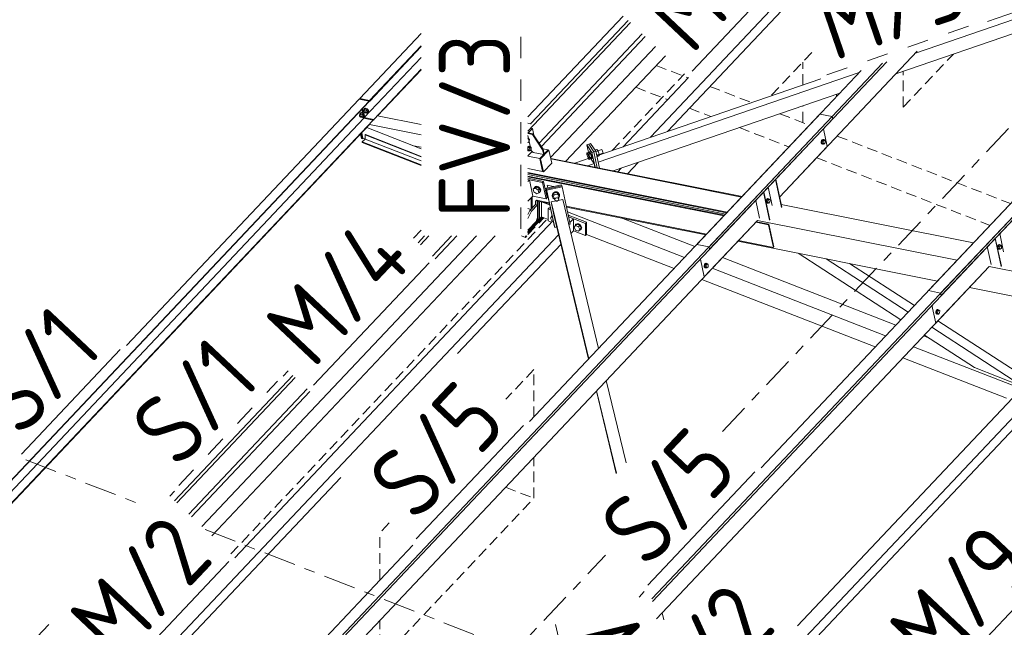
# Model space of a CAD drawing. Header units: millimetres. Extents: x -681 to 506, y -45 to 794.
# Tile 90 of 256: x -236 to -180, y 315 to 350. Entities that reach past the tile are written whole.
import ezdxf

# ---------------------------------------------------------------- set-up
doc = ezdxf.new("R2010")
doc.units = ezdxf.units.MM
doc.header["$LTSCALE"] = 0.6
for name, pattern in [('VERDECKT2', [1.5, 1, -0.5]), ('XKITLINE00', [0]), ('XKITLINE02', [4, 2, -2]), ('XKITLINE03', [6, 3, -1, 1, -1])]:
    doc.linetypes.add(name, pattern=pattern)
for name, color, linetype, lineweight in [('Bolt', 7, 'Continuous', 0), ('Part', 2, 'Continuous', 0), ('PartMark', 3, 'Continuous', 0), ('S-GRID', 1, 'Continuous', 0)]:
    doc.layers.add(name, color=color, linetype=linetype, lineweight=lineweight)
doc.styles.add('ISOCPEUR', font='ISOCPEUR.TTF')

msp = doc.modelspace()

# ---------------------------------------------------------------- linework, layer by layer
at = {"layer": 'Bolt', "color": 3, "linetype": 'XKITLINE00', "lineweight": 0}
for p, q in [((-216.481, 344.277), (-216.498, 344.21)), ((-216.498, 344.21), (-216.496, 344.145)), ((-216.496, 344.145), (-216.474, 344.101)), ((-216.45, 344.328), (-216.481, 344.277)), ((-216.475, 344.205), (-216.458, 344.272)), ((-216.472, 344.141), (-216.475, 344.205)), ((-216.474, 344.101), (-216.44, 344.087)), ((-216.451, 344.096), (-216.472, 344.141)), ((-216.454, 344.267), (-216.466, 344.147)), ((-216.373, 344.128), (-216.466, 344.147)), ((-216.466, 344.147), (-216.416, 344.094)), ((-216.458, 344.272), (-216.427, 344.323)), ((-216.39, 344.334), (-216.454, 344.267)), ((-216.361, 344.248), (-216.454, 344.267)), ((-216.417, 344.083), (-216.451, 344.096)), ((-216.412, 344.35), (-216.45, 344.328)), ((-216.44, 344.087), (-216.417, 344.083)), ((-216.427, 344.323), (-216.389, 344.345)), ((-216.403, 344.091), (-216.417, 344.083)), ((-216.416, 344.094), (-216.323, 344.076)), ((-216.412, 344.35), (-216.389, 344.345)), ((-216.39, 344.334), (-216.297, 344.315)), ((-216.389, 344.345), (-216.355, 344.332)), ((-216.373, 344.128), (-216.361, 344.248)), ((-216.373, 344.128), (-216.323, 344.076)), ((-216.297, 344.315), (-216.361, 344.248)), ((-216.355, 344.332), (-216.352, 344.326)), ((-216.323, 344.076), (-216.279, 344.122)), ((-216.317, 344.13), (-216.273, 344.121)), ((-216.303, 344.261), (-216.259, 344.252)), ((-216.302, 344.182), (-216.294, 344.216)), ((-216.301, 344.15), (-216.302, 344.182)), ((-216.29, 344.128), (-216.301, 344.15)), ((-216.247, 344.262), (-216.297, 344.315)), ((-216.294, 344.216), (-216.278, 344.241)), ((-216.273, 344.121), (-216.29, 344.128)), ((-216.278, 344.241), (-216.259, 344.252)), ((-216.254, 344.132), (-216.273, 344.121)), ((-216.251, 344.521), (-216.268, 344.454)), ((-216.268, 344.454), (-216.265, 344.39)), ((-216.265, 344.39), (-216.244, 344.345)), ((-216.259, 344.252), (-216.242, 344.246)), ((-216.239, 344.158), (-216.254, 344.132)), ((-216.22, 344.572), (-216.251, 344.521)), ((-216.249, 344.248), (-216.247, 344.262)), ((-216.244, 344.449), (-216.228, 344.516)), ((-216.242, 344.385), (-216.244, 344.449)), ((-216.244, 344.345), (-216.21, 344.332)), ((-216.221, 344.34), (-216.242, 344.385)), ((-216.242, 344.246), (-216.232, 344.223)), ((-216.23, 344.191), (-216.239, 344.158)), ((-216.223, 344.511), (-216.236, 344.391)), ((-216.143, 344.373), (-216.236, 344.391)), ((-216.236, 344.391), (-216.185, 344.338)), ((-216.232, 344.223), (-216.23, 344.191)), ((-216.228, 344.516), (-216.196, 344.567)), ((-216.16, 344.578), (-216.223, 344.511)), ((-216.13, 344.493), (-216.223, 344.511)), ((-216.187, 344.327), (-216.221, 344.34)), ((-216.182, 344.594), (-216.22, 344.572)), ((-216.21, 344.332), (-216.187, 344.327)), ((-216.196, 344.567), (-216.159, 344.589)), ((-216.172, 344.336), (-216.187, 344.327)), ((-216.185, 344.338), (-216.093, 344.32)), ((-216.182, 344.594), (-216.159, 344.589)), ((-216.16, 344.578), (-216.067, 344.56)), ((-216.159, 344.589), (-216.125, 344.576)), ((-216.143, 344.373), (-216.13, 344.493)), ((-216.143, 344.373), (-216.093, 344.32)), ((-216.067, 344.56), (-216.13, 344.493)), ((-216.125, 344.576), (-216.122, 344.571)), ((-216.093, 344.32), (-216.048, 344.366)), ((-216.087, 344.374), (-216.043, 344.365)), ((-216.073, 344.505), (-216.029, 344.496)), ((-216.072, 344.426), (-216.063, 344.46)), ((-216.07, 344.394), (-216.072, 344.426)), ((-216.06, 344.372), (-216.07, 344.394)), ((-216.016, 344.507), (-216.067, 344.56)), ((-216.063, 344.46), (-216.048, 344.485)), ((-216.043, 344.365), (-216.06, 344.372)), ((-216.048, 344.485), (-216.029, 344.496)), ((-216.024, 344.376), (-216.043, 344.365)), ((-216.029, 344.496), (-216.012, 344.49)), ((-216.008, 344.402), (-216.024, 344.376)), ((-216.018, 344.492), (-216.016, 344.507)), ((-216.012, 344.49), (-216.001, 344.468)), ((-216, 344.435), (-216.008, 344.402)), ((-216.001, 344.468), (-216, 344.435)), ((-207.039, 342.909), (-207.033, 342.906)), ((-207.039, 342.896), (-206.999, 342.888)), ((-207.039, 342.846), (-206.999, 342.888)), ((-207.023, 342.661), (-207.039, 342.677)), ((-207.039, 342.664), (-207.023, 342.661)), ((-207.029, 342.447), (-207.039, 342.432)), ((-207.037, 342.392), (-207.006, 342.443)), ((-207.033, 342.906), (-207.027, 342.894)), ((-206.97, 342.447), (-207.03, 342.384)), ((-206.991, 342.469), (-207.029, 342.447)), ((-206.964, 342.724), (-207.023, 342.661)), ((-207.006, 342.443), (-206.968, 342.465)), ((-206.999, 342.888), (-206.951, 342.838)), ((-206.991, 342.469), (-206.968, 342.465)), ((-206.97, 342.447), (-206.9, 342.433)), ((-206.968, 342.465), (-206.934, 342.452)), ((-206.951, 342.838), (-206.964, 342.724)), ((-206.96, 342.37), (-206.9, 342.433)), ((-206.934, 342.452), (-206.928, 342.439)), ((-206.9, 342.433), (-206.853, 342.383)), ((-190.546, 342.772), (-190.563, 342.705)), ((-190.563, 342.705), (-190.56, 342.641)), ((-190.56, 342.641), (-190.539, 342.596)), ((-190.515, 342.823), (-190.546, 342.772)), ((-190.539, 342.7), (-190.523, 342.767)), ((-190.537, 342.636), (-190.539, 342.7)), ((-190.539, 342.596), (-190.505, 342.583)), ((-190.516, 342.591), (-190.537, 342.636)), ((-190.515, 342.759), (-190.527, 342.646)), ((-190.527, 342.646), (-190.48, 342.596)), ((-190.527, 342.646), (-190.458, 342.632)), ((-190.523, 342.767), (-190.491, 342.818)), ((-190.482, 342.578), (-190.516, 342.591)), ((-190.477, 342.845), (-190.515, 342.823)), ((-190.455, 342.823), (-190.515, 342.759)), ((-190.515, 342.759), (-190.446, 342.745)), ((-190.505, 342.583), (-190.482, 342.578)), ((-190.491, 342.818), (-190.454, 342.84)), ((-190.459, 342.591), (-190.482, 342.578)), ((-190.48, 342.596), (-190.41, 342.582)), ((-190.477, 342.845), (-190.454, 342.84)), ((-190.458, 342.632), (-190.446, 342.745)), ((-190.41, 342.582), (-190.458, 342.632)), ((-190.455, 342.823), (-190.386, 342.809)), ((-190.454, 342.84), (-190.42, 342.827)), ((-190.446, 342.745), (-190.386, 342.809)), ((-190.42, 342.827), (-190.413, 342.814)), ((-190.35, 342.645), (-190.41, 342.582)), ((-190.386, 342.809), (-190.338, 342.759)), ((-190.338, 342.759), (-190.35, 342.645)), ((-207.054, 342.325), (-207.039, 342.386)), ((-207.054, 342.22), (-207.039, 342.215)), ((-207.039, 342.234), (-207.051, 342.26)), ((-207.039, 342.301), (-207.042, 342.27)), ((-207.042, 342.27), (-207.039, 342.267)), ((-207.042, 342.27), (-207.039, 342.27)), ((-207.039, 342.386), (-207.037, 342.392)), ((-207.03, 342.384), (-207.039, 342.301)), ((-207.039, 342.27), (-206.972, 342.256)), ((-207.039, 342.267), (-206.994, 342.22)), ((-207.03, 342.216), (-207.039, 342.234)), ((-207.039, 342.215), (-207.02, 342.207)), ((-207.03, 342.384), (-206.96, 342.37)), ((-206.996, 342.203), (-207.03, 342.216)), ((-207.02, 342.207), (-206.996, 342.203)), ((-206.973, 342.216), (-206.996, 342.203)), ((-206.994, 342.22), (-206.925, 342.206)), ((-206.972, 342.256), (-206.96, 342.37)), ((-206.925, 342.206), (-206.972, 342.256)), ((-206.865, 342.27), (-206.925, 342.206)), ((-206.853, 342.383), (-206.865, 342.27)), ((-203.724, 341.993), (-203.723, 342.084)), ((-203.664, 341.811), (-203.724, 341.993)), ((-203.594, 342.128), (-203.723, 342.084)), ((-203.723, 342.084), (-203.662, 341.992)), ((-203.533, 342.037), (-203.662, 341.992)), ((-203.662, 341.992), (-203.602, 341.81)), ((-203.605, 342.125), (-203.598, 342.141)), ((-203.472, 341.854), (-203.602, 341.81)), ((-203.598, 342.141), (-203.567, 342.152)), ((-203.598, 342.141), (-203.57, 342.114)), ((-203.533, 342.037), (-203.594, 342.128)), ((-203.57, 342.114), (-203.533, 342.043)), ((-203.539, 342.125), (-203.567, 342.152)), ((-203.502, 342.053), (-203.539, 342.125)), ((-203.533, 342.043), (-203.495, 341.945)), ((-203.472, 341.854), (-203.533, 342.037)), ((-203.464, 341.956), (-203.502, 342.053)), ((-203.495, 341.945), (-203.468, 341.848)), ((-203.472, 341.854), (-203.473, 341.764)), ((-203.468, 341.848), (-203.459, 341.777)), ((-203.437, 341.859), (-203.464, 341.956)), ((-203.428, 341.788), (-203.437, 341.859)), ((-203.16, 342.278), (-203.273, 342.239)), ((-203.098, 342.186), (-203.225, 342.142)), ((-203.184, 341.953), (-203.038, 342.004)), ((-203.039, 341.913), (-203.166, 341.87)), ((-203.098, 342.186), (-203.16, 342.278)), ((-203.113, 342.208), (-202.896, 342.282)), ((-203.038, 342.004), (-203.098, 342.186)), ((-203.038, 342.004), (-203.039, 341.913)), ((-203.038, 341.999), (-202.827, 342.072)), ((-202.881, 342.268), (-202.896, 342.282)), ((-202.861, 342.229), (-202.881, 342.268)), ((-202.841, 342.177), (-202.861, 342.229)), ((-202.826, 342.124), (-202.841, 342.177)), ((-202.827, 342.072), (-202.821, 342.086)), ((-202.821, 342.086), (-202.826, 342.124)), ((-203.603, 341.719), (-203.664, 341.811)), ((-203.602, 341.81), (-203.603, 341.719)), ((-203.473, 341.764), (-203.603, 341.719)), ((-203.469, 341.751), (-203.48, 341.762)), ((-203.459, 341.777), (-203.469, 341.751)), ((-203.469, 341.751), (-203.438, 341.762)), ((-203.438, 341.762), (-203.428, 341.788)), ((-206.611, 340.202), (-206.66, 340.153)), ((-206.628, 340.183), (-206.547, 340.189)), ((-206.53, 340.207), (-206.611, 340.202)), ((-206.547, 340.189), (-206.456, 340.149)), ((-206.439, 340.167), (-206.53, 340.207)), ((-206.667, 340.127), (-206.739, 340.051)), ((-206.739, 340.051), (-206.617, 340.102)), ((-206.705, 339.893), (-206.739, 340.051)), ((-206.548, 339.786), (-206.705, 339.893)), ((-206.679, 340.114), (-206.677, 340.134)), ((-206.677, 340.134), (-206.628, 340.183)), ((-206.677, 340.134), (-206.66, 340.153)), ((-206.545, 340.178), (-206.667, 340.127)), ((-206.545, 340.178), (-206.617, 340.102)), ((-206.617, 340.102), (-206.46, 339.995)), ((-206.426, 339.837), (-206.548, 339.786)), ((-206.388, 340.071), (-206.545, 340.178)), ((-206.388, 340.071), (-206.46, 339.995)), ((-206.46, 339.995), (-206.426, 339.837)), ((-206.456, 340.149), (-206.38, 340.075)), ((-206.362, 340.093), (-206.439, 340.167)), ((-206.426, 339.837), (-206.354, 339.914)), ((-206.393, 339.857), (-206.408, 339.856)), ((-206.343, 339.907), (-206.393, 339.857)), ((-206.354, 339.914), (-206.388, 340.071)), ((-206.38, 340.075), (-206.338, 339.986)), ((-206.321, 340.004), (-206.362, 340.093)), ((-206.338, 339.986), (-206.343, 339.907)), ((-206.343, 339.907), (-206.326, 339.925)), ((-206.326, 339.925), (-206.321, 340.004)), ((-205.668, 339.763), (-205.677, 339.673)), ((-205.673, 339.655), (-205.677, 339.673)), ((-205.673, 339.655), (-205.664, 339.745)), ((-205.65, 339.615), (-205.673, 339.655)), ((-205.608, 339.841), (-205.668, 339.763)), ((-205.664, 339.745), (-205.604, 339.823)), ((-205.596, 339.816), (-205.66, 339.658)), ((-205.637, 339.564), (-205.66, 339.658)), ((-205.637, 339.564), (-205.573, 339.721)), ((-205.513, 339.886), (-205.608, 339.841)), ((-205.604, 339.823), (-205.509, 339.869)), ((-205.408, 339.858), (-205.596, 339.816)), ((-205.573, 339.721), (-205.596, 339.816)), ((-205.573, 339.721), (-205.385, 339.763)), ((-205.408, 339.886), (-205.513, 339.886)), ((-205.509, 339.869), (-205.404, 339.868)), ((-205.321, 339.841), (-205.408, 339.886)), ((-205.385, 339.763), (-205.408, 339.858)), ((-205.284, 339.742), (-205.408, 339.858)), ((-205.404, 339.868), (-205.317, 339.823)), ((-205.262, 339.648), (-205.385, 339.763)), ((-205.276, 339.763), (-205.321, 339.841)), ((-205.317, 339.823), (-205.272, 339.745)), ((-205.314, 339.519), (-205.262, 339.648)), ((-205.262, 339.648), (-205.284, 339.742)), ((-205.272, 339.745), (-205.276, 339.763)), ((-205.272, 339.745), (-205.275, 339.705)), ((-205.637, 339.564), (-205.529, 339.463)), ((-205.525, 339.446), (-205.558, 339.582)), ((-205.525, 339.446), (-205.521, 339.495)), ((-205.501, 339.404), (-205.525, 339.446)), ((-205.521, 339.495), (-205.488, 339.537)), ((-205.454, 339.379), (-205.501, 339.404)), ((-205.488, 339.537), (-205.437, 339.561)), ((-205.397, 339.379), (-205.454, 339.379)), ((-205.437, 339.561), (-205.38, 339.561)), ((-205.346, 339.403), (-205.397, 339.379)), ((-205.38, 339.561), (-205.333, 339.537)), ((-205.313, 339.446), (-205.346, 339.403)), ((-205.309, 339.494), (-205.341, 339.63)), ((-205.333, 339.537), (-205.309, 339.494)), ((-205.309, 339.494), (-205.313, 339.446)), ((-193.645, 339.454), (-193.662, 339.387)), ((-193.662, 339.387), (-193.659, 339.323)), ((-193.659, 339.323), (-193.638, 339.278)), ((-193.614, 339.505), (-193.645, 339.454)), ((-193.639, 339.382), (-193.622, 339.449)), ((-193.636, 339.318), (-193.639, 339.382)), ((-193.638, 339.278), (-193.604, 339.265)), ((-193.615, 339.273), (-193.636, 339.318)), ((-193.614, 339.441), (-193.627, 339.328)), ((-193.627, 339.328), (-193.579, 339.278)), ((-193.627, 339.328), (-193.557, 339.314)), ((-193.622, 339.449), (-193.59, 339.5)), ((-193.581, 339.26), (-193.615, 339.273)), ((-193.576, 339.527), (-193.614, 339.505)), ((-193.555, 339.505), (-193.614, 339.441)), ((-193.614, 339.441), (-193.545, 339.427)), ((-193.604, 339.265), (-193.581, 339.26)), ((-193.59, 339.5), (-193.553, 339.522)), ((-193.558, 339.273), (-193.581, 339.26)), ((-193.579, 339.278), (-193.509, 339.264)), ((-193.576, 339.527), (-193.553, 339.522)), ((-193.557, 339.314), (-193.545, 339.427)), ((-193.509, 339.264), (-193.557, 339.314)), ((-193.555, 339.505), (-193.485, 339.491)), ((-193.553, 339.522), (-193.519, 339.509)), ((-193.545, 339.427), (-193.485, 339.491)), ((-193.519, 339.509), (-193.513, 339.496)), ((-193.449, 339.327), (-193.509, 339.264)), ((-193.485, 339.491), (-193.437, 339.441)), ((-193.437, 339.441), (-193.449, 339.327)), ((-205.716, 338.501), (-205.693, 338.57)), ((-205.695, 338.515), (-205.677, 338.535)), ((-205.693, 338.57), (-205.686, 338.577)), ((-205.693, 338.57), (-205.686, 338.574)), ((-205.777, 338.42), (-205.695, 338.515)), ((-205.695, 338.26), (-205.777, 338.42)), ((-205.714, 338.493), (-205.716, 338.501)), ((-205.695, 338.515), (-205.671, 338.506)), ((-205.651, 338.243), (-205.695, 338.26)), ((-204.447, 337.901), (-204.365, 337.997)), ((-204.387, 337.982), (-204.363, 338.051)), ((-204.385, 337.974), (-204.387, 337.982)), ((-204.293, 338.073), (-204.365, 337.997)), ((-204.365, 337.997), (-204.201, 337.933)), ((-204.363, 338.051), (-204.299, 338.084)), ((-204.363, 338.051), (-204.346, 338.07)), ((-204.281, 338.102), (-204.346, 338.07)), ((-204.299, 338.084), (-204.211, 338.071)), ((-204.129, 338.009), (-204.293, 338.073)), ((-204.194, 338.089), (-204.281, 338.102)), ((-204.211, 338.071), (-204.123, 338.015)), ((-204.129, 338.009), (-204.201, 337.933)), ((-204.106, 338.034), (-204.194, 338.089)), ((-204.046, 337.849), (-204.129, 338.009)), ((-204.123, 338.015), (-204.059, 337.933)), ((-204.041, 337.951), (-204.106, 338.034)), ((-204.365, 337.741), (-204.447, 337.901)), ((-204.201, 337.677), (-204.365, 337.741)), ((-204.201, 337.933), (-204.118, 337.773)), ((-204.118, 337.773), (-204.201, 337.677)), ((-204.129, 337.754), (-204.201, 337.677)), ((-204.123, 337.743), (-204.137, 337.745)), ((-204.046, 337.849), (-204.129, 337.754)), ((-204.059, 337.775), (-204.123, 337.743)), ((-204.046, 337.849), (-204.118, 337.773)), ((-204.059, 337.933), (-204.035, 337.845)), ((-204.035, 337.845), (-204.059, 337.775)), ((-204.059, 337.775), (-204.041, 337.794)), ((-204.018, 337.863), (-204.041, 337.951)), ((-204.041, 337.794), (-204.018, 337.863)), ((-180.606, 336.909), (-180.637, 336.857)), ((-180.614, 336.853), (-180.582, 336.904)), ((-180.568, 336.931), (-180.606, 336.909)), ((-180.547, 336.908), (-180.606, 336.845)), ((-180.582, 336.904), (-180.545, 336.926)), ((-180.568, 336.931), (-180.545, 336.926)), ((-180.547, 336.908), (-180.477, 336.895)), ((-180.545, 336.926), (-180.511, 336.913)), ((-180.537, 336.831), (-180.477, 336.895)), ((-180.511, 336.913), (-180.505, 336.9)), ((-180.477, 336.895), (-180.429, 336.844)), ((-180.637, 336.857), (-180.654, 336.791)), ((-180.654, 336.791), (-180.651, 336.726)), ((-180.651, 336.726), (-180.63, 336.681)), ((-180.63, 336.786), (-180.614, 336.853)), ((-180.628, 336.722), (-180.63, 336.786)), ((-180.63, 336.681), (-180.596, 336.668)), ((-180.607, 336.677), (-180.628, 336.722)), ((-180.606, 336.845), (-180.619, 336.731)), ((-180.619, 336.731), (-180.571, 336.681)), ((-180.619, 336.731), (-180.549, 336.717)), ((-180.573, 336.664), (-180.607, 336.677)), ((-180.606, 336.845), (-180.537, 336.831)), ((-180.596, 336.668), (-180.573, 336.664)), ((-180.55, 336.677), (-180.573, 336.664)), ((-180.571, 336.681), (-180.501, 336.667)), ((-180.549, 336.717), (-180.537, 336.831)), ((-180.501, 336.667), (-180.549, 336.717)), ((-180.441, 336.731), (-180.501, 336.667)), ((-180.429, 336.844), (-180.441, 336.731)), ((-197.117, 335.811), (-197.134, 335.744)), ((-197.086, 335.862), (-197.117, 335.811)), ((-197.11, 335.74), (-197.094, 335.806)), ((-197.086, 335.799), (-197.099, 335.685)), ((-197.094, 335.806), (-197.062, 335.858)), ((-197.048, 335.884), (-197.086, 335.862)), ((-197.027, 335.862), (-197.086, 335.799)), ((-197.086, 335.799), (-197.017, 335.785)), ((-197.062, 335.858), (-197.025, 335.88)), ((-197.048, 335.884), (-197.025, 335.88)), ((-197.029, 335.671), (-197.017, 335.785)), ((-197.027, 335.862), (-196.957, 335.848)), ((-197.025, 335.88), (-196.991, 335.867)), ((-197.017, 335.785), (-196.957, 335.848)), ((-196.991, 335.867), (-196.985, 335.854)), ((-196.957, 335.848), (-196.909, 335.798)), ((-196.909, 335.798), (-196.921, 335.684)), ((-197.134, 335.744), (-197.131, 335.68)), ((-197.131, 335.68), (-197.11, 335.635)), ((-197.108, 335.675), (-197.11, 335.74)), ((-197.11, 335.635), (-197.076, 335.622)), ((-197.087, 335.63), (-197.108, 335.675)), ((-197.099, 335.685), (-197.051, 335.635)), ((-197.099, 335.685), (-197.029, 335.671)), ((-197.053, 335.617), (-197.087, 335.63)), ((-197.076, 335.622), (-197.053, 335.617)), ((-197.03, 335.631), (-197.053, 335.617)), ((-197.051, 335.635), (-196.981, 335.621)), ((-196.981, 335.621), (-197.029, 335.671)), ((-196.921, 335.684), (-196.981, 335.621)), ((-184.109, 333.215), (-184.126, 333.148)), ((-184.126, 333.148), (-184.123, 333.084)), ((-184.123, 333.084), (-184.102, 333.039)), ((-184.078, 333.266), (-184.109, 333.215)), ((-184.102, 333.143), (-184.086, 333.21)), ((-184.1, 333.079), (-184.102, 333.143)), ((-184.102, 333.039), (-184.068, 333.026)), ((-184.079, 333.034), (-184.1, 333.079)), ((-184.078, 333.202), (-184.091, 333.089)), ((-184.091, 333.089), (-184.043, 333.039)), ((-184.091, 333.089), (-184.021, 333.075)), ((-184.086, 333.21), (-184.054, 333.261)), ((-184.045, 333.021), (-184.079, 333.034)), ((-184.04, 333.288), (-184.078, 333.266)), ((-184.018, 333.266), (-184.078, 333.202)), ((-184.078, 333.202), (-184.009, 333.188)), ((-184.068, 333.026), (-184.045, 333.021)), ((-184.054, 333.261), (-184.017, 333.283)), ((-184.022, 333.034), (-184.045, 333.021)), ((-184.043, 333.039), (-183.973, 333.025)), ((-184.04, 333.288), (-184.017, 333.283)), ((-184.021, 333.075), (-184.009, 333.188)), ((-183.973, 333.025), (-184.021, 333.075)), ((-184.018, 333.266), (-183.949, 333.252)), ((-184.017, 333.283), (-183.983, 333.27)), ((-184.009, 333.188), (-183.949, 333.252)), ((-183.983, 333.27), (-183.977, 333.257)), ((-183.913, 333.088), (-183.973, 333.025)), ((-183.949, 333.252), (-183.901, 333.202)), ((-183.901, 333.202), (-183.913, 333.088))]:
    msp.add_line(p, q, dxfattribs=at)
at = {"layer": 'Part', "color": 2, "linetype": 'XKITLINE00', "lineweight": 0}
for p, q in [((-183.854, 334.204), (-144.658, 375.724)), ((-183.824, 334.068), (-144.628, 375.588)), ((-185.271, 347.683), (-169.713, 353.029)), ((-181.215, 349.468), (-170.017, 353.316)), ((-186.364, 346.526), (-169.106, 352.456)), ((-200.159, 342.959), (-192.31, 351.273)), ((-184.542, 334.342), (-168.226, 351.625)), ((-199.207, 343.286), (-192.139, 350.774)), ((-207.039, 344.103), (-201.682, 349.777)), ((-201.286, 349.403), (-207.039, 343.309)), ((-201.412, 349.522), (-206.88, 343.73)), ((-216.492, 345.135), (-213.039, 348.793)), ((-206.41, 342.632), (-200.616, 348.771)), ((-206.286, 342.447), (-200.457, 348.621)), ((-215.935, 345.023), (-213.039, 348.091)), ((-215.929, 344.996), (-213.039, 348.058)), ((-199.873, 348.07), (-205.771, 341.822)), ((-216.233, 344.065), (-213.039, 347.449)), ((-204.921, 341.604), (-199.315, 347.543)), ((-192.898, 339.604), (-185.168, 347.793)), ((-196.862, 336.801), (-187.118, 347.123)), ((-196.832, 336.664), (-186.883, 347.203)), ((-215.704, 343.959), (-213.039, 346.782)), ((-215.481, 344.161), (-213.039, 346.749)), ((-203.098, 341.558), (-188.431, 346.598)), ((-201.698, 342.43), (-198.023, 346.323)), ((-197.55, 336.938), (-188.327, 346.707)), ((-203.177, 341.922), (-190.584, 346.249)), ((-202.244, 341.07), (-189.523, 345.44)), ((-243.774, 315.535), (-215.964, 344.993)), ((-243.742, 315.535), (-215.958, 344.966)), ((-229.6, 331.25), (-216.521, 345.104)), ((-215.964, 344.993), (-216.521, 345.104)), ((-216.484, 345.097), (-216.492, 345.135)), ((-216.492, 345.135), (-215.935, 345.023)), ((-216.456, 345.091), (-216.459, 345.102)), ((-216.459, 345.102), (-215.929, 344.996)), ((-215.958, 344.966), (-215.964, 344.993)), ((-215.929, 344.996), (-215.935, 345.023)), ((-229.141, 302.608), (-189.945, 344.128)), ((-216.262, 344.034), (-216.37, 344.529)), ((-216.256, 344.044), (-216.363, 344.537)), ((-216.233, 344.065), (-216.341, 344.56)), ((-216.233, 344.065), (-215.704, 343.959)), ((-215.482, 344.161), (-213.039, 343.674)), ((-206.949, 326.982), (-190.633, 344.265)), ((-189.945, 344.128), (-190.633, 344.265)), ((-189.916, 343.991), (-189.945, 344.128)), ((-243.167, 315.535), (-216.262, 344.034)), ((-242.538, 315.535), (-215.733, 343.929)), ((-242.506, 315.535), (-215.943, 343.672)), ((-229.112, 302.472), (-189.916, 343.991)), ((-216.263, 344.039), (-216.256, 344.046)), ((-215.733, 343.929), (-216.262, 344.034)), ((-216.098, 343.508), (-213.471, 342.483)), ((-216.098, 343.508), (-213.039, 342.315)), ((-215.943, 343.673), (-213.039, 343.093)), ((-215.727, 343.902), (-215.733, 343.929)), ((-215.698, 343.932), (-215.704, 343.959)), ((-206.88, 343.73), (-207.039, 343.762)), ((-206.874, 343.705), (-206.88, 343.73)), ((-216.389, 342.89), (-216.443, 343.142)), ((-216.342, 342.881), (-216.407, 343.181)), ((-216.313, 342.911), (-216.378, 343.211)), ((-216.171, 343.111), (-216.188, 343.093)), ((-216.188, 343.093), (-213.039, 341.864)), ((-216.188, 343.093), (-216.188, 342.863)), ((-216.171, 343.111), (-213.039, 341.889)), ((-206.789, 343.463), (-207.039, 343.199)), ((-207.034, 343.204), (-207.039, 343.199)), ((-207.039, 343.169), (-206.784, 343.118)), ((-206.855, 342.218), (-207.039, 343.063)), ((-206.755, 343.148), (-207.034, 343.204)), ((-206.833, 343.472), (-206.789, 343.463)), ((-206.704, 343.072), (-206.789, 343.463)), ((-206.755, 343.148), (-206.784, 343.118)), ((-206.784, 343.118), (-206.213, 342.264)), ((-206.184, 342.295), (-206.755, 343.148)), ((-190.219, 342.442), (-190.436, 343.44)), ((-216.342, 342.881), (-216.389, 342.89)), ((-216.188, 342.863), (-216.344, 342.698)), ((-216.344, 342.698), (-213.039, 341.409)), ((-216.344, 342.698), (-216.344, 342.672)), ((-216.344, 342.672), (-213.039, 341.383)), ((-216.313, 342.911), (-216.342, 342.881)), ((-216.188, 342.863), (-216.313, 342.911)), ((-216.188, 342.863), (-213.039, 341.634)), ((-213.471, 342.483), (-213.039, 342.397)), ((-203.62, 342.568), (-203.724, 342.533)), ((-203.724, 342.533), (-203.44, 342.109)), ((-203.562, 341.79), (-203.724, 342.533)), ((-203.517, 342.604), (-203.62, 342.568)), ((-203.336, 342.144), (-203.62, 342.568)), ((-203.62, 342.568), (-203.336, 342.144)), ((-203.233, 342.18), (-203.517, 342.604)), ((-192.898, 339.604), (-190.219, 342.442)), ((-207.052, 341.898), (-207.039, 341.896)), ((-206.8, 342.165), (-207.039, 341.912)), ((-207.039, 341.896), (-206.37, 341.762)), ((-206.743, 342.109), (-206.855, 342.218)), ((-206.154, 341.991), (-206.743, 342.109)), ((-206.37, 341.762), (-205.909, 342.251)), ((-206.37, 341.762), (-205.909, 342.251)), ((-205.862, 342.242), (-206.324, 341.753)), ((-206.184, 342.295), (-206.213, 342.264)), ((-206.213, 342.264), (-206.154, 341.991)), ((-206.193, 342.307), (-205.909, 342.251)), ((-206.125, 342.022), (-206.184, 342.295)), ((-206.154, 341.991), (-206.125, 342.022)), ((-205.909, 342.251), (-205.862, 342.242)), ((-205.704, 341.514), (-205.862, 342.242)), ((-203.336, 342.144), (-203.44, 342.109)), ((-203.44, 342.109), (-203.258, 341.272)), ((-203.336, 342.144), (-203.233, 342.18)), ((-203.142, 341.249), (-203.336, 342.144)), ((-203.142, 341.249), (-203.336, 342.144)), ((-203.026, 341.226), (-203.233, 342.18)), ((-206.212, 341.035), (-206.37, 341.762)), ((-206.324, 341.753), (-206.37, 341.762)), ((-206.212, 341.035), (-206.37, 341.762)), ((-206.166, 341.025), (-206.324, 341.753)), ((-205.704, 341.514), (-206.166, 341.025)), ((-205.76, 341.772), (-195.012, 339.626)), ((-205.754, 341.741), (-195.035, 339.602)), ((-204.403, 341.501), (-203.54, 341.797)), ((-203.683, 341.357), (-203.327, 341.479)), ((-203.327, 341.479), (-203.54, 341.797)), ((-203.283, 341.277), (-203.327, 341.479)), ((-201.449, 340.911), (-200.846, 341.55)), ((-200.082, 317.014), (-176.937, 341.531)), ((-200.05, 316.88), (-176.907, 341.395)), ((-193.941, 324.386), (-177.625, 341.669)), ((-207.039, 341.2), (-206.212, 341.035)), ((-207.039, 340.982), (-195.842, 338.747)), ((-207.039, 340.938), (-195.876, 338.711)), ((-207.039, 340.866), (-195.934, 338.649)), ((-207.039, 340.779), (-196.003, 338.576)), ((-207.039, 340.743), (-196.032, 338.546)), ((-206.166, 341.025), (-206.212, 341.035)), ((-201.99, 341.019), (-201.798, 341.223)), ((-207.039, 340.655), (-206.162, 340.48)), ((-207.039, 340.583), (-206.957, 340.566)), ((-207.039, 340.583), (-206.22, 340.419)), ((-206.957, 340.566), (-207.039, 340.479)), ((-206.759, 339.657), (-206.957, 340.566)), ((-206.22, 340.419), (-206.162, 340.48)), ((-206.22, 340.419), (-206.023, 339.51)), ((-206.162, 340.48), (-205.965, 339.571)), ((-205.15, 340.297), (-206.017, 340.103)), ((-205.136, 340.238), (-206.003, 340.044)), ((-205.136, 340.238), (-206.003, 340.044)), ((-205.927, 340.123), (-205.958, 340.265)), ((-205.958, 340.265), (-205.606, 340.195)), ((-205.924, 340.124), (-205.958, 340.265)), ((-205.136, 340.238), (-205.15, 340.297)), ((-205.136, 340.238), (-205.122, 340.179)), ((-192.792, 339.016), (-193.132, 340.584)), ((-192.774, 339.035), (-193.115, 340.602)), ((-207.039, 339.361), (-206.759, 339.657)), ((-206.023, 339.51), (-206.759, 339.657)), ((-206.017, 340.103), (-206.003, 340.044)), ((-205.563, 338.011), (-206.017, 340.103)), ((-206.003, 340.044), (-205.549, 337.952)), ((-206.003, 340.044), (-205.989, 339.985)), ((-205.549, 337.952), (-206.003, 340.044)), ((-205.122, 340.179), (-205.989, 339.985)), ((-205.989, 339.985), (-205.535, 337.893)), ((-205.122, 340.179), (-204.668, 338.087)), ((-193.466, 338.302), (-193.807, 339.87)), ((-193.449, 338.32), (-193.789, 339.888)), ((-193.321, 339.122), (-193.544, 340.148)), ((-206.588, 339.21), (-206.934, 338.843)), ((-206.865, 338.916), (-206.865, 339.545)), ((-206.493, 339.173), (-206.839, 338.806)), ((-206.807, 338.978), (-206.807, 339.606)), ((-206.617, 339.371), (-206.542, 339.425)), ((-206.617, 339.179), (-206.617, 339.371)), ((-206.588, 339.21), (-206.588, 339.392)), ((-206.493, 339.173), (-206.588, 339.21)), ((-206.493, 339.365), (-206.545, 339.423)), ((-206.493, 339.365), (-206.545, 339.423)), ((-206.542, 339.425), (-205.84, 339.285)), ((-206.493, 339.365), (-205.828, 339.232)), ((-206.493, 339.365), (-206.493, 338.321)), ((-206.493, 338.449), (-206.493, 339.173)), ((-206.436, 338.382), (-206.436, 339.353)), ((-206.388, 338.364), (-206.388, 339.344)), ((-206.273, 338.486), (-206.273, 339.321)), ((-206.188, 339.304), (-205.812, 339.157)), ((-206.023, 339.51), (-205.965, 339.571)), ((-205.733, 339.327), (-205.082, 339.472)), ((-203.616, 330.512), (-205.733, 339.327)), ((-205.575, 338.599), (-205.733, 339.327)), ((-203.069, 331.091), (-205.082, 339.472)), ((-204.886, 339.095), (-197, 337.521)), ((-194.024, 338.413), (-194.24, 339.41)), ((-192.807, 339.186), (-182.004, 337.03)), ((-207.039, 338.96), (-206.882, 338.899)), ((-206.934, 338.843), (-207.039, 338.629)), ((-206.839, 338.806), (-207.039, 338.398)), ((-206.934, 338.843), (-206.839, 338.806)), ((-205.846, 339), (-205.903, 338.939)), ((-205.903, 338.939), (-205.752, 338.88)), ((-205.903, 338.258), (-205.903, 338.939)), ((-205.846, 339), (-205.772, 338.971)), ((-203.629, 330.498), (-205.575, 338.599)), ((-204.875, 339.042), (-197.04, 337.478)), ((-204.816, 338.768), (-198.242, 336.205)), ((-204.775, 338.582), (-203.756, 338.185)), ((-225.177, 305.412), (-194.139, 338.29)), ((-223.502, 319.334), (-205.621, 338.275)), ((-207.039, 337.658), (-206.262, 338.481)), ((-207.039, 337.743), (-206.435, 338.382)), ((-206.58, 338.23), (-207.039, 337.744)), ((-206.261, 338.481), (-206.775, 337.937)), ((-206.261, 338.481), (-206.775, 337.937)), ((-206.775, 337.92), (-206.25, 338.477)), ((-206.775, 337.92), (-206.25, 338.477)), ((-206.775, 337.894), (-206.232, 338.47)), ((-206.775, 337.894), (-206.232, 338.47)), ((-206.775, 337.852), (-206.203, 338.458)), ((-206.775, 337.852), (-206.203, 338.458)), ((-206.58, 338.23), (-206.493, 338.449)), ((-206.537, 338.338), (-206.493, 338.321)), ((-206.493, 338.321), (-206.436, 338.383)), ((-206.388, 338.364), (-206.436, 338.382)), ((-206.273, 338.486), (-206.388, 338.364)), ((-206.273, 338.486), (-205.903, 338.342)), ((-205.903, 338.258), (-205.708, 338.182)), ((-205.549, 337.952), (-205.563, 338.011)), ((-204.479, 338.383), (-204.755, 338.491)), ((-204.755, 338.491), (-203.814, 338.124)), ((-204.745, 338.069), (-204.668, 338.087)), ((-204.685, 338.165), (-204.479, 338.383)), ((-204.479, 337.702), (-204.479, 338.383)), ((-203.756, 338.185), (-203.814, 338.124)), ((-203.814, 338.124), (-203.814, 337.443)), ((-203.756, 337.504), (-203.756, 338.185)), ((-201.801, 338.428), (-197.666, 336.815)), ((-197.136, 335.115), (-194.139, 338.29)), ((-194.236, 338.187), (-193.528, 338.046)), ((-194.207, 338.218), (-193.499, 338.076)), ((-194.139, 338.291), (-182.926, 336.053)), ((-193.528, 338.046), (-193.499, 338.076)), ((-193.251, 336.772), (-193.528, 338.046)), ((-193.222, 336.803), (-193.499, 338.076)), ((-234.269, 306.826), (-205.311, 337.501)), ((-213.474, 337.286), (-213.039, 337.747)), ((-207.039, 337.658), (-206.902, 337.802)), ((-207.039, 337.658), (-206.902, 337.802)), ((-207.039, 337.641), (-206.902, 337.785)), ((-207.039, 337.641), (-206.902, 337.785)), ((-207.039, 337.615), (-206.902, 337.76)), ((-207.039, 337.615), (-206.902, 337.76)), ((-207.039, 337.573), (-206.902, 337.717)), ((-207.039, 337.573), (-206.902, 337.717)), ((-206.902, 337.785), (-206.902, 337.802)), ((-206.902, 337.717), (-206.902, 337.802)), ((-206.902, 337.76), (-206.902, 337.785)), ((-206.902, 337.717), (-206.902, 337.76)), ((-206.834, 337.875), (-206.775, 337.852)), ((-206.834, 337.875), (-206.775, 337.852)), ((-206.805, 337.906), (-206.775, 337.894)), ((-206.805, 337.906), (-206.775, 337.894)), ((-206.787, 337.924), (-206.775, 337.92)), ((-206.787, 337.924), (-206.775, 337.92)), ((-206.775, 337.937), (-206.775, 337.92)), ((-206.775, 337.937), (-206.775, 337.852)), ((-206.775, 337.894), (-206.775, 337.92)), ((-206.775, 337.852), (-206.775, 337.894)), ((-205.549, 337.952), (-205.535, 337.893)), ((-205.535, 337.893), (-205.412, 337.92)), ((-204.621, 337.552), (-204.479, 337.702)), ((-204.479, 337.702), (-203.814, 337.443)), ((-203.814, 337.443), (-203.756, 337.504)), ((-203.756, 337.504), (-198.829, 335.582)), ((-180.313, 336.526), (-180.536, 337.551)), ((-209.932, 337.415), (-225.352, 321.081)), ((-224.794, 320.553), (-208.876, 337.415)), ((-212.841, 337.415), (-213.204, 337.031)), ((-212.603, 337.415), (-213.078, 336.912)), ((-212.408, 336.279), (-211.336, 337.415)), ((-212.25, 336.129), (-211.036, 337.415)), ((-210.994, 330.801), (-205.181, 336.959)), ((-196.862, 336.801), (-197.55, 336.938)), ((-195.244, 337.119), (-184.032, 334.881)), ((-195.204, 337.162), (-193.251, 336.772)), ((-180.458, 335.705), (-180.799, 337.273)), ((-180.441, 335.724), (-180.781, 337.292)), ((-196.862, 336.801), (-196.832, 336.664)), ((-193.251, 336.772), (-193.222, 336.803)), ((-191.86, 336.444), (-186.091, 332.701)), ((-181.016, 335.817), (-181.232, 336.814)), ((-197.353, 336.113), (-197.136, 335.115)), ((-196.106, 336.207), (-186.367, 332.408)), ((-190.282, 336.129), (-185.676, 333.14)), ((-188.967, 335.867), (-185.33, 333.507)), ((-199.815, 315.902), (-181.131, 335.694)), ((-196.682, 335.596), (-186.944, 331.797)), ((-184.128, 332.519), (-181.131, 335.694)), ((-181.131, 335.695), (-169.229, 333.319)), ((-197.269, 334.974), (-187.531, 331.175)), ((-183.854, 334.204), (-184.542, 334.342)), ((-183.854, 334.204), (-183.824, 334.068)), ((-182.236, 334.523), (-165.68, 331.219)), ((-184.345, 333.517), (-184.128, 332.519)), ((-184.006, 332.648), (-179.286, 329.586)), ((-184.352, 332.282), (-179.286, 328.995)), ((-184.807, 331.8), (-184.542, 331.696)), ((-184.767, 331.842), (-181.958, 330.02)), ((-185.384, 331.189), (-171.003, 325.58)), ((-185.971, 330.567), (-180.161, 328.301)), ((-220.799, 329.527), (-220.511, 329.832)), ((-181.958, 330.02), (-179.286, 328.978)), ((-220.24, 329.577), (-226.891, 322.533)), ((-220.115, 329.458), (-226.765, 322.414)), ((-201.524, 324.656), (-202.636, 329.289)), ((-226.094, 321.781), (-219.444, 328.826)), ((-225.936, 321.632), (-219.286, 328.676)), ((-202.084, 324.063), (-203.196, 328.696)), ((-202.07, 324.077), (-203.183, 328.71)), ((-191.89, 315.51), (-179.496, 328.639)), ((-197.608, 308.352), (-178.736, 328.342)), ((-197.478, 307.809), (-178.736, 327.661)), ((-233.728, 306.718), (-217.558, 323.847)), ((-227.161, 322.788), (-226.891, 323.074)), ((-229.829, 302.745), (-213.513, 320.028)), ((-200.799, 317.121), (-200.505, 317.432)), ((-199.409, 315.849), (-199.501, 316.234)), ((-239.318, 309.91), (-233.961, 315.585))]:
    msp.add_line(p, q, dxfattribs=at)
at = {"layer": 'Part', "color": 4, "linetype": 'VERDECKT2', "lineweight": 0}
for p, q in [((-191.09, 347.723), (-193.393, 345.284)), ((-185.957, 344.65), (-183.139, 347.634)), ((-199.831, 346.995), (-198.046, 346.299)), ((-191.603, 345.899), (-191.603, 347.18)), ((-202.313, 342.219), (-198.243, 346.531)), ((-185.957, 344.65), (-185.957, 346.666)), ((-200.984, 345.774), (-199.198, 345.078)), ((-196.816, 345.819), (-194.483, 344.909)), ((-189.703, 345.25), (-189.703, 345.379)), ((-191.603, 343.786), (-191.603, 344.726)), ((-197.969, 344.598), (-196.76, 344.127)), ((-192.884, 344.286), (-191.224, 343.638)), ((-195.162, 343.503), (-192.377, 342.417)), ((-189.664, 343.03), (-179.926, 339.231)), ((-190.817, 341.809), (-181.079, 338.01)), ((-223.722, 319.541), (-205.955, 338.362)), ((-207.039, 337.488), (-206.144, 338.436)), ((-206.902, 337.718), (-206.776, 337.852)), ((-207.394, 337.415), (-207.185, 337.333)), ((-207.185, 337.415), (-207.185, 337.418)), ((-207.185, 337.333), (-207.185, 337.415)), ((-207.185, 337.333), (-207.108, 337.415)), ((-206.707, 329.904), (-208.28, 328.238)), ((-206.707, 327.237), (-206.707, 329.904)), ((-206.707, 322.669), (-206.707, 324.976)), ((-208.3, 323.29), (-206.707, 322.669)), ((-215.354, 313.51), (-206.707, 322.669)), ((-214.844, 321.285), (-215.354, 320.745)), ((-215.354, 318.079), (-215.354, 320.745)), ((-215.354, 313.51), (-215.354, 315.818))]:
    msp.add_line(p, q, dxfattribs=at)
at = {"layer": 'PartMark', "color": 1, "linetype": 'XKITLINE00', "lineweight": 0}
for p, q in [((-197.821, 346.683), (-191.57, 353.304)), ((-219.084, 329.036), (-212.597, 335.907)), ((-235.491, 325.156), (-229.948, 331.028)), ((-213.311, 320.388), (-207.296, 326.76)), ((-200.303, 317.792), (-194.288, 324.163)), ((-230.1, 312.49), (-223.849, 319.112)), ((-184.062, 311.892), (-177.811, 318.514)), ((-205.497, 315.581), (-203.371, 306.727))]:
    msp.add_line(p, q, dxfattribs=at)
at = {"layer": 'PartMark', "color": 1, "linetype": 'XKITLINE02', "lineweight": 0}
for p, q in [((-207.439, 337.815), (-207.439, 349.327)), ((-190.238, 346.474), (-181.626, 349.433)), ((-226.643, 323.39), (-221.1, 329.262))]:
    msp.add_line(p, q, dxfattribs=at)
at = {"layer": 'S-GRID', "color": 1, "linetype": 'XKITLINE03', "lineweight": 0}
for p, q in [((-196.11, 326.434), (-170.395, 353.673)), ((-235.241, 324.838), (-228.592, 322.245)), ((-225.172, 320.911), (-205.33, 313.171)), ((-228.389, 292.241), (-202.675, 319.48))]:
    msp.add_line(p, q, dxfattribs=at)

# ---------------------------------------------------------------- texts
at = {"layer": 'PartMark', "color": 1, "style": 'ISOCPEUR', "width": 0.85}
for s, rotation, p in [('M/2', 46.6502, (-197.845, 347.531)), ('M/5', 18.9649, (-189.866, 347.236)), ('FV/3', 90.0002, (-208.039, 338.415)), ('M/4', 46.6502, (-219.108, 329.884)), ('S/1', 46.6502, (-235.515, 326.004)), ('S/1', 46.6502, (-226.668, 324.238)), ('S/5', 46.6502, (-213.336, 321.236)), ('S/5', 46.6502, (-200.327, 318.64)), ('M/2', 46.6502, (-230.125, 313.338)), ('M/9', 46.6502, (-184.087, 312.741)), ('M/2', 46.6502, (-198.513, 309.515)), ('M/5', -76.4956, (-204.774, 315.138))]:
    msp.add_text(s, height=4, rotation=rotation, dxfattribs=at).set_placement(p)

doc.saveas('drawing.dxf')
